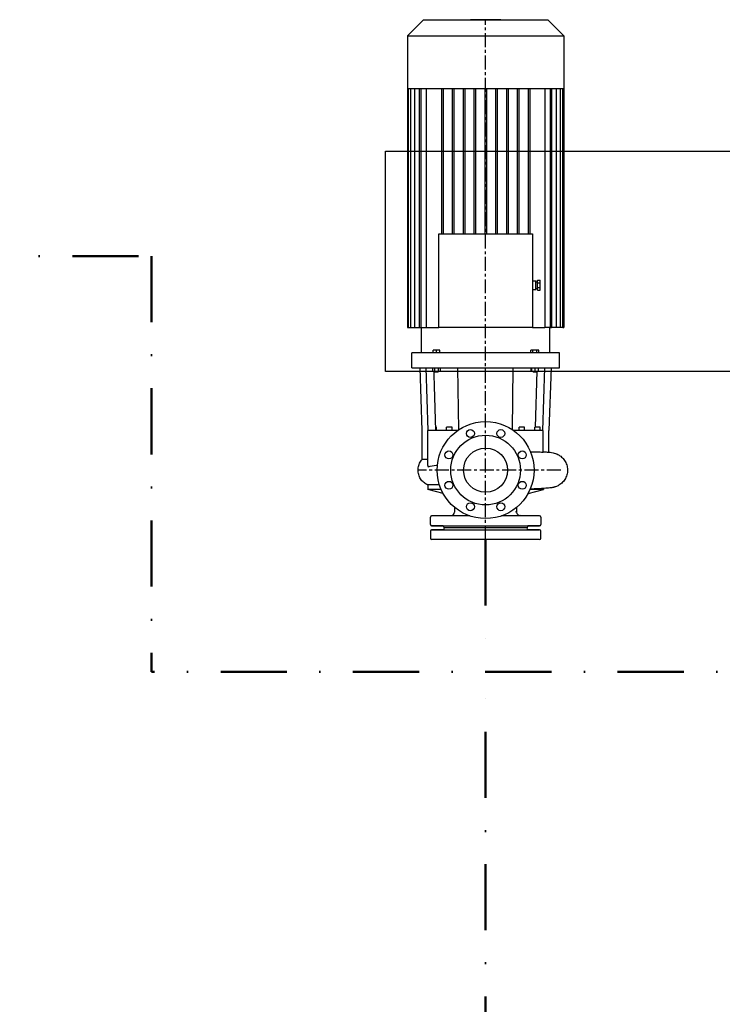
# Model space of a CAD drawing. Header units: millimetres. Extents: x 196 to 1773810, y -221320 to 153872.
# Tile 242 of 256: x 1199431 to 1201025, y -201012 to -198777. Entities that reach past the tile are written whole.
import ezdxf

# ---------------------------------------------------------------- set-up
doc = ezdxf.new("R2010")
doc.units = ezdxf.units.MM
doc.linetypes.add('CENTER', pattern=[50.8, 31.75, -6.35, 6.35, -6.35])
doc.linetypes.add('DASHDOT', pattern=[1, 0.5, -0.25, 0, -0.25])
for name, color, linetype, lineweight in [('00_Основной', 163, 'Continuous', 40), ('эл.освещ', 1, 'Continuous', 50), ('электрика', 1, 'Continuous', 140), ('中心线', 1, 'CENTER', 25)]:
    doc.layers.add(name, color=color, linetype=linetype, lineweight=lineweight)
doc.styles.add('Times New Roman', font='times.ttf')

msp = doc.modelspace()

# ---------------------------------------------------------------- linework, layer by layer
at = {"color": 252, "lineweight": 30, "ltscale": 10, "elevation": 0}
msp.add_lwpolyline([(1200260.7, -199075.2), (1202964.9, -199075.2), (1202964.9, -199575.2), (1200260.7, -199575.2)], close=True, dxfattribs=at)
at = {"layer": '00_Основной', "lineweight": 25, "ltscale": 10}
for p, q in [((1200346.1, -198778, 0), (1200310.7, -198813.4, 0)), ((1200629.5, -198778, 0), (1200346.1, -198778, 0)), ((1200522.3, -198777, 0), (1200453.4, -198777, 0)), ((1200453.4, -198778, 0), (1200453.4, -198777, 0)), ((1200522.3, -198778, 0), (1200522.3, -198777, 0)), ((1200629.5, -198778, 0), (1200664.9, -198813.4, 0)), ((1200310.7, -198813.4, 0), (1200664.9, -198813.4, 0)), ((1200310.7, -198813.4, 0), (1200310.7, -198933.1, 0)), ((1200664.9, -198813.4, 0), (1200664.9, -198933.1, 0)), ((1200310.7, -198933.1, 0), (1200312.4, -198933.1, 0)), ((1200310.7, -198933.1, 0), (1200310.7, -199475.2, 0)), ((1200312.4, -198933.1, 0), (1200317.8, -198933.1, 0)), ((1200312.4, -198933.1, 0), (1200312.4, -199475.2, 0)), ((1200317.7, -198933.1, 0), (1200317.7, -199475.2, 0)), ((1200317.8, -198933.1, 0), (1200327.1, -198933.1, 0)), ((1200326.9, -198933.1, 0), (1200326.9, -199475.2, 0)), ((1200327.1, -198933.1, 0), (1200341.1, -198933.1, 0)), ((1200338.2, -199475.2, 0), (1200338.2, -198933.1, 0)), ((1200340.7, -198933.1, 0), (1200340.7, -199475.2, 0)), ((1200341.1, -198933.1, 0), (1200388.6, -198933.1, 0)), ((1200353.4, -199475.2, 0), (1200353.4, -198933.1, 0)), ((1200387.8, -198933.1, 0), (1200387.8, -199262.7, 0)), ((1200388.6, -198933.1, 0), (1200413.4, -198933.1, 0)), ((1200391.6, -198933.1, 0), (1200391.6, -199262.7, 0)), ((1200412.3, -198933.1, 0), (1200412.3, -199262.7, 0)), ((1200413.4, -198933.1, 0), (1200438.2, -198933.1, 0)), ((1200416.1, -198933.1, 0), (1200416.1, -199262.7, 0)), ((1200436.8, -198933.1, 0), (1200436.8, -199262.7, 0)), ((1200438.2, -198933.1, 0), (1200463, -198933.1, 0)), ((1200440.7, -198933.1, 0), (1200440.7, -199262.7, 0)), ((1200461.4, -198933.1, 0), (1200461.4, -199262.7, 0)), ((1200463, -198933.1, 0), (1200487.8, -198933.1, 0)), ((1200465.2, -198933.1, 0), (1200465.2, -199262.7, 0)), ((1200485.9, -198933.1, 0), (1200485.9, -199262.7, 0)), ((1200487.8, -198933.1, 0), (1200512.6, -198933.1, 0)), ((1200489.7, -198933.1, 0), (1200489.7, -199262.7, 0)), ((1200510.4, -198933.1, 0), (1200510.4, -199262.7, 0)), ((1200512.6, -198933.1, 0), (1200537.4, -198933.1, 0)), ((1200514.3, -198933.1, 0), (1200514.3, -199262.7, 0)), ((1200535, -198933.1, 0), (1200535, -199262.7, 0)), ((1200537.4, -198933.1, 0), (1200562.2, -198933.1, 0)), ((1200538.8, -198933.1, 0), (1200538.8, -199262.7, 0)), ((1200559.5, -198933.1, 0), (1200559.5, -199262.7, 0)), ((1200562.2, -198933.1, 0), (1200587, -198933.1, 0)), ((1200563.3, -198933.1, 0), (1200563.3, -199262.7, 0)), ((1200584, -198933.1, 0), (1200584, -199262.7, 0)), ((1200587, -198933.1, 0), (1200634.6, -198933.1, 0)), ((1200587.9, -198933.1, 0), (1200587.9, -199262.7, 0)), ((1200622.2, -198933.1, 0), (1200622.2, -199475.2, 0)), ((1200634.6, -198933.1, 0), (1200648.6, -198933.1, 0)), ((1200634.9, -199475.2, 0), (1200634.9, -198933.1, 0)), ((1200637.4, -198933.1, 0), (1200637.4, -199475.2, 0)), ((1200648.6, -198933.1, 0), (1200657.9, -198933.1, 0)), ((1200648.7, -199475.2, 0), (1200648.7, -198933.1, 0)), ((1200657.9, -198933.1, 0), (1200663.2, -198933.1, 0)), ((1200657.9, -199475.2, 0), (1200657.9, -198933.1, 0)), ((1200663.2, -198933.1, 0), (1200664.9, -198933.1, 0)), ((1200663.2, -199475.2, 0), (1200663.2, -198933.1, 0)), ((1200664.9, -198933.1, 0), (1200664.9, -199475.2, 0)), ((1200381.5, -199475.2, 0), (1200381.5, -199262.7, 0)), ((1200381.5, -199262.7, 0), (1200594.1, -199262.7, 0)), ((1200594.1, -199262.7, 0), (1200594.1, -199475.2, 0)), ((1200594.1, -199369.9, 0), (1200601.8, -199369.9, 0)), ((1200601.8, -199379.5, 0), (1200601.8, -199369.9, 0)), ((1200601.8, -199371.8, 0), (1200605.6, -199371.8, 0)), ((1200601.8, -199389, 0), (1200601.8, -199379.5, 0)), ((1200601.8, -199387.1, 0), (1200605.6, -199387.1, 0)), ((1200605.6, -199368.4, 0), (1200611.3, -199368.4, 0)), ((1200605.6, -199373.9, 0), (1200605.6, -199368.4, 0)), ((1200605.6, -199373.9, 0), (1200611.3, -199373.9, 0)), ((1200605.6, -199385, 0), (1200605.6, -199373.9, 0)), ((1200605.6, -199385, 0), (1200611.3, -199385, 0)), ((1200605.6, -199390.5, 0), (1200605.6, -199385, 0)), ((1200611.3, -199373.9, 0), (1200611.3, -199368.4, 0)), ((1200611.3, -199385, 0), (1200611.3, -199373.9, 0)), ((1200611.3, -199390.5, 0), (1200611.3, -199385, 0)), ((1200594.1, -199389, 0), (1200601.8, -199389, 0)), ((1200605.6, -199390.5, 0), (1200611.3, -199390.5, 0)), ((1200310.7, -199475.2, 0), (1200312.4, -199475.2, 0)), ((1200312.4, -199475.2, 0), (1200314.3, -199475.2, 0)), ((1200314.3, -199475.2, 0), (1200317.7, -199475.2, 0)), ((1200317.7, -199475.2, 0), (1200319.6, -199475.2, 0)), ((1200319.6, -199475.2, 0), (1200326.9, -199475.2, 0)), ((1200326.9, -199475.2, 0), (1200328.8, -199475.2, 0)), ((1200328.8, -199475.2, 0), (1200338.2, -199475.2, 0)), ((1200338.2, -199475.2, 0), (1200340.7, -199475.2, 0)), ((1200340.7, -199475.2, 0), (1200342.7, -199475.2, 0)), ((1200342.3, -199533.2, 0), (1200342.3, -199475.2, 0)), ((1200342.7, -199475.2, 0), (1200353.4, -199475.2, 0)), ((1200353.4, -199475.2, 0), (1200381.5, -199475.2, 0)), ((1200594.1, -199475.2, 0), (1200381.5, -199475.2, 0)), ((1200594.1, -199475.2, 0), (1200622.2, -199475.2, 0)), ((1200633, -199475.2, 0), (1200622.2, -199475.2, 0)), ((1200634.9, -199475.2, 0), (1200633, -199475.2, 0)), ((1200633.4, -199533.2, 0), (1200633.4, -199475.2, 0)), ((1200634.9, -199475.2, 0), (1200637.4, -199475.2, 0)), ((1200646.8, -199475.2, 0), (1200637.4, -199475.2, 0)), ((1200648.7, -199475.2, 0), (1200646.8, -199475.2, 0)), ((1200656, -199475.2, 0), (1200648.7, -199475.2, 0)), ((1200657.9, -199475.2, 0), (1200656, -199475.2, 0)), ((1200661.3, -199475.2, 0), (1200657.9, -199475.2, 0)), ((1200663.2, -199475.2, 0), (1200661.3, -199475.2, 0)), ((1200663.2, -199475.2, 0), (1200664.9, -199475.2, 0)), ((1200655.4, -199533.2, 0), (1200320.3, -199533.2, 0)), ((1200320.3, -199566.8, 0), (1200320.3, -199533.2, 0)), ((1200376.1, -199527.1, 0), (1200368.5, -199527.1, 0)), ((1200368.5, -199533.2, 0), (1200368.5, -199527.1, 0)), ((1200376.1, -199533.2, 0), (1200376.1, -199527.1, 0)), ((1200383.8, -199527.1, 0), (1200376.1, -199527.1, 0)), ((1200383.8, -199533.2, 0), (1200383.8, -199527.1, 0)), ((1200595.1, -199527.1, 0), (1200590.7, -199527.1, 0)), ((1200590.7, -199533.2, 0), (1200590.7, -199527.1, 0)), ((1200603.9, -199527.1, 0), (1200595.1, -199527.1, 0)), ((1200595.1, -199533.2, 0), (1200595.1, -199527.1, 0)), ((1200608.4, -199527.1, 0), (1200603.9, -199527.1, 0)), ((1200603.9, -199533.2, 0), (1200603.9, -199527.1, 0)), ((1200608.4, -199533.2, 0), (1200608.4, -199527.1, 0)), ((1200655.4, -199566.8, 0), (1200655.4, -199533.2, 0)), ((1200320.3, -199566.8, 0), (1200487.8, -199566.8, 0)), ((1200344.2, -199709.4, 0), (1200339.4, -199566.8, 0)), ((1200357.7, -199709.4, 0), (1200353.3, -199566.8, 0)), ((1200367.3, -199566.8, 0), (1200367.3, -199574.8, 0)), ((1200367.3, -199574.8, 0), (1200371.7, -199574.8, 0)), ((1200371.3, -199574.8, 0), (1200371.3, -199575.4, 0)), ((1200376.1, -199575.4, 0), (1200371.3, -199575.4, 0)), ((1200372.3, -199576.3, 0), (1200371.3, -199575.4, 0)), ((1200371.7, -199566.8, 0), (1200371.7, -199574.8, 0)), ((1200371.7, -199574.8, 0), (1200380.5, -199574.8, 0)), ((1200372.3, -199576.3, 0), (1200376.1, -199576.3, 0)), ((1200380.9, -199575.4, 0), (1200376.1, -199575.4, 0)), ((1200376.1, -199576.3, 0), (1200379.9, -199576.3, 0)), ((1200379.9, -199576.3, 0), (1200380.9, -199575.4, 0)), ((1200380.5, -199566.8, 0), (1200380.5, -199574.8, 0)), ((1200380.5, -199574.8, 0), (1200385, -199574.8, 0)), ((1200380.9, -199574.8, 0), (1200380.9, -199575.4, 0)), ((1200385, -199566.8, 0), (1200385, -199574.8, 0)), ((1200427.1, -199707.5, 0), (1200425.1, -199566.8, 0)), ((1200487.8, -199566.8, 0), (1200655.4, -199566.8, 0)), ((1200548.5, -199707.5, 0), (1200550.5, -199566.8, 0)), ((1200590.7, -199566.8, 0), (1200590.7, -199574.8, 0)), ((1200590.7, -199574.8, 0), (1200591.9, -199574.8, 0)), ((1200591.9, -199566.8, 0), (1200591.9, -199574.8, 0)), ((1200591.9, -199574.8, 0), (1200599.5, -199574.8, 0)), ((1200594.7, -199574.8, 0), (1200594.7, -199575.4, 0)), ((1200604.3, -199575.4, 0), (1200594.7, -199575.4, 0)), ((1200595.7, -199576.3, 0), (1200594.7, -199575.4, 0)), ((1200595.7, -199576.3, 0), (1200603.4, -199576.3, 0)), ((1200599.5, -199566.8, 0), (1200599.5, -199574.8, 0)), ((1200599.5, -199574.8, 0), (1200607.2, -199574.8, 0)), ((1200600.9, -199701.8, 0), (1200604.7, -199574.8, 0)), ((1200603.4, -199576.3, 0), (1200604.3, -199575.4, 0)), ((1200604.3, -199574.8, 0), (1200604.3, -199575.4, 0)), ((1200607.2, -199566.8, 0), (1200607.2, -199574.8, 0)), ((1200618, -199709.4, 0), (1200622.3, -199566.8, 0)), ((1200636.2, -199566.8, 0), (1200631.4, -199709.4, 0)), ((1200344.2, -199774.5, 0), (1200344.2, -199709.4, 0)), ((1200357.7, -199709.4, 0), (1200357, -199709.4, 0)), ((1200357, -199789.1, 0), (1200357, -199709.4, 0)), ((1200407, -199709.4, 0), (1200357.7, -199709.4, 0)), ((1200376.4, -199701.8, 0), (1200374.8, -199701.8, 0)), ((1200376.4, -199709.4, 0), (1200376.4, -199701.8, 0)), ((1200411.7, -199701.8, 0), (1200399.2, -199701.8, 0)), ((1200399.2, -199709.4, 0), (1200399.2, -199701.8, 0)), ((1200413.7, -199709.4, 0), (1200407, -199709.4, 0)), ((1200411.7, -199709.4, 0), (1200411.7, -199701.8, 0)), ((1200420.1, -199709.4, 0), (1200413.7, -199709.4, 0)), ((1200424.3, -199709.4, 0), (1200420.1, -199709.4, 0)), ((1200555.6, -199709.4, 0), (1200551.4, -199709.4, 0)), ((1200562, -199709.4, 0), (1200555.6, -199709.4, 0)), ((1200568.7, -199709.4, 0), (1200562, -199709.4, 0)), ((1200570.2, -199701.8, 0), (1200564, -199701.8, 0)), ((1200564, -199709.4, 0), (1200564, -199701.8, 0)), ((1200617.9, -199709.4, 0), (1200568.7, -199709.4, 0)), ((1200576.4, -199701.8, 0), (1200570.2, -199701.8, 0)), ((1200576.4, -199709.4, 0), (1200576.4, -199701.8, 0)), ((1200611.7, -199701.8, 0), (1200599.2, -199701.8, 0)), ((1200599.2, -199709.4, 0), (1200599.2, -199701.8, 0)), ((1200611.7, -199709.4, 0), (1200611.7, -199701.8, 0)), ((1200618.7, -199709.4, 0), (1200617.9, -199709.4, 0)), ((1200618.7, -199758.1, 0), (1200618.7, -199709.4, 0)), ((1200631.4, -199758.5, 0), (1200631.4, -199709.4, 0)), ((1200618.7, -199758.1, 0), (1200618.7, -199758.1, 0)), ((1200356.6, -199832.9, 0), (1200356.6, -199843.3, 0)), ((1200387, -199843.3, 0), (1200356.6, -199843.3, 0)), ((1200391.4, -199852.1, 0), (1200356.6, -199843.3, 0)), ((1200584.3, -199852.1, 0), (1200619, -199843.3, 0)), ((1200619, -199843.3, 0), (1200588.6, -199843.3, 0)), ((1200619, -199840.9, 0), (1200619, -199843.3, 0)), ((1200417.6, -199883.9, 0), (1200417.6, -199894.5, 0)), ((1200558, -199883.9, 0), (1200558, -199894.5, 0)), ((1200362.8, -199922.8, 0), (1200362.8, -199905.7, 0)), ((1200365.3, -199903.2, 0), (1200409.6, -199902.4, 0)), ((1200451.9, -199903.2, 0), (1200365.3, -199903.2, 0)), ((1200610.4, -199903.2, 0), (1200523.8, -199903.2, 0)), ((1200610.4, -199903.2, 0), (1200566, -199902.4, 0)), ((1200612.8, -199905.7, 0), (1200612.8, -199922.8, 0)), ((1200362.8, -199937.2, 0), (1200362.8, -199954.3, 0)), ((1200365.3, -199925.3, 0), (1200487.8, -199925.3, 0)), ((1200391.9, -199926, 0), (1200365.3, -199925.3, 0)), ((1200391.9, -199934, 0), (1200365.3, -199934.7, 0)), ((1200365.3, -199934.7, 0), (1200487.8, -199934.7, 0)), ((1200393.7, -199930, 0), (1200392.8, -199926.7, 0)), ((1200393.7, -199930, 0), (1200392.8, -199933.3, 0)), ((1200581.9, -199930, 0), (1200393.7, -199930, 0)), ((1200581.9, -199930, 0), (1200393.7, -199930, 0)), ((1200487.8, -199925.3, 0), (1200610.4, -199925.3, 0)), ((1200487.8, -199934.7, 0), (1200610.4, -199934.7, 0)), ((1200582.8, -199926.7, 0), (1200581.9, -199930, 0)), ((1200582.8, -199933.3, 0), (1200581.9, -199930, 0)), ((1200610.4, -199925.3, 0), (1200583.8, -199926, 0)), ((1200610.4, -199934.7, 0), (1200583.8, -199934, 0)), ((1200612.8, -199954.3, 0), (1200612.8, -199937.2, 0)), ((1200610.4, -199956.8, 0), (1200365.3, -199956.8, 0))]:
    msp.add_line(p, q, dxfattribs=at)
for centre, radius in [((1200487.8, -199799.2, 0), 110), ((1200487.8, -199799.2, 0), 79.1), ((1200453.4, -199716.1, 0), 9), ((1200522.3, -199716.1, 0), 9), ((1200404.7, -199764.8, 0), 9), ((1200487.8, -199799.2, 0), 50), ((1200571, -199764.8, 0), 9), ((1200404.7, -199833.7, 0), 9), ((1200571, -199833.7, 0), 9), ((1200453.4, -199882.4, 0), 9), ((1200522.3, -199882.4, 0), 9)]:
    msp.add_circle(centre, radius, dxfattribs=at)
for centre, radius, start, end in [((1200408.5, -199893.3, 0), 9.2, 277.0004, 352.4928), ((1200567.1, -199893.3, 0), 9.2, 187.5072, 262.9996), ((1200365.3, -199905.7, 0), 2.5, 91, 180), ((1200365.3, -199922.8, 0), 2.5, 180, 268.5), ((1200610.3, -199905.7, 0), 2.5, 0, 89), ((1200610.3, -199922.8, 0), 2.5, 271.5, 0), ((1200365.3, -199937.2, 0), 2.5, 91.5, 180), ((1200391.8, -199927, 0), 1, 15, 88.5), ((1200391.8, -199933, 0), 1, 271.5, 345), ((1200583.8, -199927, 0), 1, 91.5, 165), ((1200583.8, -199933, 0), 1, 195, 268.5), ((1200610.3, -199937.2, 0), 2.5, 0, 88.5), ((1200365.3, -199954.3, 0), 2.5, 180, 269), ((1200610.3, -199954.3, 0), 2.5, 271, 0)]:
    msp.add_arc(centre, radius, start, end, dxfattribs=at)
msp.add_open_spline([(1200375, -199709.4, 0), (1200373.6, -199664.6, 0), (1200372.3, -199619.7, 0), (1200370.9, -199574.8, 0)], degree=3, dxfattribs=at)
for points, knots in [([(1200618.7, -199757.5, 0), (1200619, -199757.5, 0), (1200619.3, -199757.6, 0), (1200621.5, -199757.7, 0), (1200623.3, -199757.8, 0), (1200626.6, -199758.1, 0), (1200628.2, -199758.2, 0), (1200631.4, -199758.5, 0), (1200632.9, -199758.6, 0), (1200636.5, -199759.1, 0), (1200638.5, -199759.3, 0), (1200642.7, -199760.3, 0), (1200644.3, -199760.7, 0), (1200647.3, -199761.7, 0), (1200648.5, -199762.1, 0), (1200650.7, -199763.1, 0), (1200651.9, -199763.7, 0), (1200654.2, -199765, 0), (1200655.3, -199765.7, 0), (1200657.8, -199767.4, 0), (1200659, -199768.4, 0), (1200661.5, -199770.6, 0), (1200662.7, -199771.8, 0), (1200665, -199774.5, 0), (1200666.1, -199775.9, 0), (1200668.1, -199779, 0), (1200669, -199780.6, 0), (1200670.6, -199783.9, 0), (1200671.2, -199785.6, 0), (1200672.3, -199789.1, 0), (1200672.8, -199790.9, 0), (1200673.4, -199794.6, 0), (1200673.5, -199796.4, 0), (1200673.6, -199798.6, 0), (1200673.6, -199798.9, 0), (1200673.6, -199800.2, 0), (1200673.6, -199801.1, 0), (1200673.4, -199803.8, 0), (1200673.1, -199805.7, 0), (1200672.3, -199809.3, 0), (1200671.8, -199811.1, 0), (1200670.6, -199814.6, 0), (1200669.8, -199816.3, 0), (1200668.1, -199819.5, 0), (1200667.1, -199821.1, 0), (1200664.9, -199824.1, 0), (1200663.8, -199825.5, 0), (1200661.2, -199828.1, 0), (1200659.9, -199829.3, 0), (1200657.1, -199831.5, 0), (1200655.7, -199832.5, 0), (1200652.9, -199834.2, 0), (1200651.5, -199834.9, 0), (1200649, -199836.1, 0), (1200647.8, -199836.6, 0), (1200645.7, -199837.3, 0), (1200644.7, -199837.6, 0), (1200643, -199838.1, 0), (1200642.2, -199838.3, 0), (1200640.7, -199838.6, 0), (1200640, -199838.8, 0), (1200638.4, -199839.1, 0), (1200637.6, -199839.2, 0), (1200635.7, -199839.5, 0), (1200634.6, -199839.6, 0), (1200631.7, -199840, 0), (1200629.7, -199840.1, 0), (1200625.6, -199840.5, 0), (1200623.3, -199840.6, 0), (1200619, -199840.9, 0), (1200616.9, -199841, 0), (1200612.7, -199841.3, 0), (1200610.5, -199841.4, 0), (1200606.1, -199841.6, 0), (1200603.7, -199841.7, 0), (1200598.9, -199841.9, 0), (1200596.5, -199842.1, 0), (1200592.3, -199842.2, 0), (1200590.7, -199842.3, 0), (1200589, -199842.4, 0)], [7.962476, 7.962476, 7.962476, 7.962476, 10.004995, 10.004995, 21.310366, 21.310366, 33.07333, 33.07333, 45.9297, 45.9297, 63.127997, 63.127997, 71.52097, 71.52097, 76.148148, 76.148148, 80.398025, 80.398025, 84.984479, 84.984479, 90.061456, 90.061456, 95.506644, 95.506644, 101.175904, 101.175904, 106.923814, 106.923814, 112.710522, 112.710522, 118.508972, 118.508972, 124.307179, 124.307179, 125.273986, 125.273986, 128.175938, 128.175938, 133.983133, 133.983133, 139.788398, 139.788398, 145.588847, 145.588847, 151.380325, 151.380325, 157.161517, 157.161517, 162.889503, 162.889503, 168.491265, 168.491265, 173.728168, 173.728168, 178.468265, 178.468265, 182.762474, 182.762474, 187.051551, 187.051551, 191.923472, 191.923472, 198.204642, 198.204642, 207.309805, 207.309805, 222.813189, 222.813189, 238.047524, 238.047524, 250.148342, 250.148342, 261.508507, 261.508507, 272.591673, 272.591673, 283.526713, 283.526713, 290.299435, 290.299435, 290.299435, 290.299435]), ([(1200589.7, -199757.7, 0), (1200591.9, -199757.7, 0), (1200594, -199757.7, 0), (1200596, -199757.8, 0), (1200598.9, -199757.8, 0), (1200601.7, -199757.8, 0), (1200604.4, -199757.9, 0), (1200609.3, -199758, 0), (1200613.9, -199758.1, 0), (1200617.9, -199758.2, 0)], [2.747333, 2.747333, 2.747333, 2.747333, 3.657625, 3.657625, 3.657625, 4.938661, 4.938661, 4.938661, 7.347597, 7.347597, 7.347597, 7.347597]), ([(1200617.9, -199758.2, 0), (1200618, -199758.2, 0), (1200618.1, -199758.2, 0), (1200618.5, -199758.2, 0), (1200618.6, -199758.1, 0), (1200618.7, -199758.1, 0), (1200618.7, -199758.1, 0), (1200618.7, -199758.1, 0)], [0.1289271, 0.1289271, 0.1289271, 0.1289271, 0.1877254, 0.1877254, 0.3837267, 0.3837267, 0.4082016, 0.4082016, 0.4082016, 0.4082016]), ([(1200334.6, -199799.2, 0), (1200334.6, -199797.5, 0), (1200334.7, -199795.7, 0), (1200335.3, -199792.2, 0), (1200335.6, -199790.4, 0), (1200336.6, -199787, 0), (1200337.3, -199785.4, 0), (1200338.8, -199782.2, 0), (1200339.6, -199780.6, 0), (1200341.5, -199777.6, 0), (1200342.6, -199776.2, 0), (1200343.9, -199774.7, 0), (1200344.1, -199774.6, 0), (1200344.2, -199774.4, 0)], [0, 0, 0, 0, 5.543006, 5.543006, 11.09045, 11.09045, 16.633913, 16.633913, 22.1828, 22.1828, 27.722289, 27.722289, 28.386373, 28.386373, 28.386373, 28.386373]), ([(1200344.2, -199774.5, 0), (1200344.2, -199774.5, 0), (1200344.2, -199774.5, 0), (1200344.2, -199774.5, 0), (1200344.2, -199774.6, 0), (1200344.7, -199774.6, 0), (1200345.7, -199774.7, 0), (1200346.4, -199774.7, 0), (1200347.5, -199774.7, 0), (1200348.8, -199774.7, 0), (1200350.8, -199774.6, 0), (1200353.6, -199774.6, 0), (1200357, -199774.4, 0)], [7.397288, 7.397288, 7.397288, 7.397288, 7.39729, 7.39729, 7.39729, 9.569059, 9.569059, 9.569059, 11.199023, 11.199023, 11.199023, 13.786041, 13.786041, 13.786041, 13.786041]), ([(1200357, -199789.1, 0), (1200357, -199789.1, 0), (1200357, -199789.1, 0), (1200357, -199789.1, 0), (1200357, -199789.5, 0), (1200357, -199789.9, 0), (1200357, -199790.2, 0), (1200357, -199790.4, 0), (1200357.1, -199790.5, 0), (1200357.1, -199790.6, 0), (1200357.1, -199790.8, 0), (1200357.1, -199791, 0), (1200357.2, -199791.1, 0), (1200357.2, -199791.2, 0), (1200357.3, -199791.3, 0), (1200357.3, -199791.4, 0), (1200357.4, -199791.5, 0), (1200357.5, -199791.6, 0), (1200357.6, -199791.6, 0), (1200357.6, -199791.6, 0), (1200357.7, -199791.6, 0), (1200357.7, -199791.6, 0)], [1.1190328, 1.1190328, 1.1190328, 1.1190328, 1.1225932, 1.1225932, 1.1225932, 1.3104458, 1.3104458, 1.3104458, 1.4045776, 1.4045776, 1.4045776, 1.5092542, 1.5092542, 1.5092542, 1.5933961, 1.5933961, 1.5933961, 1.7016406, 1.7016406, 1.7016406, 1.7408851, 1.7408851, 1.7408851, 1.7408851]), ([(1200357.7, -199791.6, 0), (1200363.1, -199790.3, 0), (1200369.3, -199789, 0), (1200376.3, -199787.9, 0), (1200377, -199787.7, 0), (1200377.7, -199787.6, 0), (1200378.4, -199787.5, 0)], [0, 0, 0, 0, 3.217804, 3.217804, 3.217804, 3.549424, 3.549424, 3.549424, 3.549424]), ([(1200356.6, -199833, 0), (1200355.3, -199832.4, 0), (1200354.1, -199831.8, 0), (1200351.5, -199830.3, 0), (1200350.3, -199829.4, 0), (1200347.7, -199827.4, 0), (1200346.4, -199826.3, 0), (1200344, -199823.9, 0), (1200342.9, -199822.5, 0), (1200340.8, -199819.7, 0), (1200339.8, -199818.2, 0), (1200338.2, -199815.1, 0), (1200337.4, -199813.5, 0), (1200336.2, -199810.2, 0), (1200335.7, -199808.4, 0), (1200335, -199805, 0), (1200334.8, -199803.2, 0), (1200334.6, -199800.7, 0), (1200334.6, -199800, 0), (1200334.6, -199799.2, 0)], [0.090671, 0.090671, 0.090671, 0.090671, 4.585349, 4.585349, 9.448767, 9.448767, 14.765311, 14.765311, 20.237815, 20.237815, 25.767813, 25.767813, 31.298824, 31.298824, 36.850764, 36.850764, 42.392602, 42.392602, 44.716016, 44.716016, 44.716016, 44.716016]), ([(1200383, -199832.4, 0), (1200382.8, -199832.4, 0), (1200382.6, -199832.4, 0), (1200382.4, -199832.4, 0), (1200374.1, -199832.5, 0), (1200367.6, -199832.5, 0), (1200363.2, -199832.6, 0), (1200362.3, -199832.6, 0), (1200361.6, -199832.6, 0), (1200360.8, -199832.6, 0), (1200358, -199832.7, 0), (1200356.6, -199832.8, 0), (1200356.6, -199832.9, 0)], [33.264876, 33.264876, 33.264876, 33.264876, 33.358161, 33.358161, 33.358161, 37.745237, 37.745237, 37.745237, 38.629057, 38.629057, 38.629057, 42.132312, 42.132312, 42.132312, 42.132312])]:
    msp.add_open_spline(points, degree=3, knots=knots, dxfattribs=at)
msp.add_point((1200557.1, -199893.7, 0), dxfattribs=at)
at = {"layer": 'эл.освещ', "color": 1, "linetype": 'DASHDOT', "lineweight": 50, "ltscale": 300}
for points in [[(1197750, -199313.5), (1199729.9, -199313.5), (1199729.9, -200256.8)], [(1202737.8, -199956.8), (1202737.8, -200256.8), (1199729.9, -200256.8)]]:
    msp.add_lwpolyline(points, dxfattribs=at)
at = {"layer": 'эл.освещ', "color": 1, "linetype": 'DASHDOT', "lineweight": 50, "ltscale": 300, "elevation": 0}
for points in [[(1200487.8, -199956.8), (1200487.8, -200256.8)], [(1200487.8, -202343.9), (1200487.8, -200256.8)]]:
    msp.add_lwpolyline(points, dxfattribs=at)
at = {"layer": '中心线', "color": 252, "elevation": 0}
for points in [[(1200487.8, -199956.8), (1200487.8, -198778)], [(1200658.6, -199799.2), (1200334.6, -199799.2)]]:
    msp.add_lwpolyline(points, dxfattribs=at)

# ---------------------------------------------------------------- texts
at = {"layer": 'электрика', "color": 0, "lineweight": 18, "insert": (1048383.2, -198876.6), "char_height": 300, "width": 2340.367, "attachment_point": 1, "style": 'Times New Roman'}
msp.add_mtext('\\pi49.56334;{\\LВА47-29-1Р}\\P\\pi817.19131;16А', dxfattribs=at)

doc.saveas('drawing.dxf')
